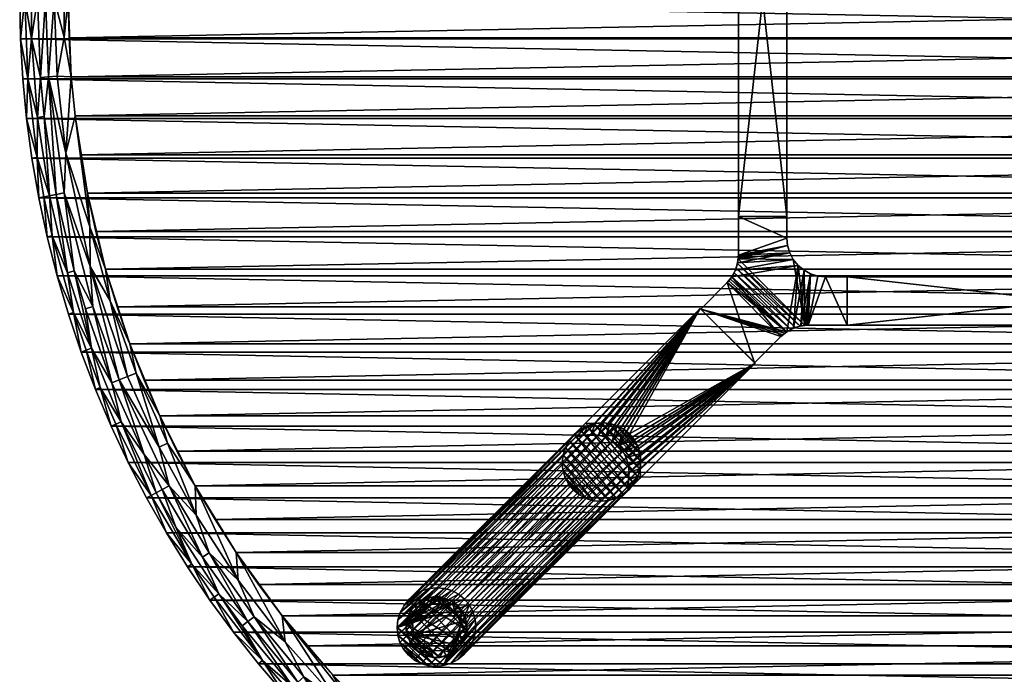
# Model space of a CAD drawing. Header units: inches. Extents: x -27 to 27, y -27 to 27.
# Tile 2 of 8: x -27 to -1.6, y -17.5 to -0.5. Entities that reach past the tile are written whole.
import ezdxf

# ---------------------------------------------------------------- set-up
doc = ezdxf.new("R2010")
doc.units = ezdxf.units.IN
doc.header["$MEASUREMENT"] = 0
doc.layers.add('AFUTL-3-EDPL', color=19, linetype='Continuous')
for name, color, linetype, true_color in [('AFUTL-3-GDPL', 7, 'Continuous', 0x261313), ('AFUTL-3-HWPT', 4, 'Continuous', 0x00ffff), ('AFUTL-3-LGWD', 7, 'Continuous', 0x7f3f3f), ('AFUTL-3-TPWD', 7, 'Continuous', 0x7f3f3f)]:
    doc.layers.add(name, color=color, linetype=linetype, true_color=true_color)

msp = doc.modelspace()

# ---------------------------------------------------------------- meshes
at = {"layer": 'AFUTL-3-EDPL'}
mesh = msp.add_polyface(dxfattribs=at)
corners = [(-25.667, -2.02, 28.476), (-26.033, -1.999, 28.592), (-25.849, -0.991, 28.505), (-26.055, -5.053, 28.871), (-26.23, -5.087, 29.056), (-26.365, -3.044, 28.871), (-26.788, -2.057, 29.266), (-26.98, -1.034, 29.547), (-26.866, 0, 29.266), (-25.804, -3.986, 28.592), (-26.552, -4.101, 29.266), (-26.822, -3.096, 29.547), (-26.506, -5.141, 29.547), (-26.684, -4.122, 29.547), (-26.258, -2.016, 28.715), (-26.462, -2.032, 28.871), (-26.699, -1.023, 29.056), (-26.54, 0, 28.871), (-27, 0, 29.547), (-26.699, 1.023, 29.056), (-26.375, -5.115, 29.266), (-26.542, -3.064, 29.056), (-25.849, 0.991, 28.505), (-26.11, 0, 28.592), (-26.921, -2.067, 29.547), (-25.187, -5.894, 28.505), (-25.568, -3.026, 28.476), (-26.336, 0, 28.715), (-25.854, -5.014, 28.715), (-25.176, -6.919, 28.592), (-25.746, 0, 28.476), (-25.251, -5.023, 28.476)]
mesh.append_faces([[corners[k] for k in face] for face in [(3, 4, 5), (9, 14, 1), (20, 12, 10), (28, 14, 9), (14, 15, 27), (26, 9, 0), (5, 21, 15)]], dxfattribs={"vtx0": -1, "vtx1": -1})
mesh.append_faces([[corners[k] for k in face] for face in [(0, 1, 2), (6, 7, 8), (10, 11, 6), (15, 16, 17), (17, 16, 19), (4, 21, 5), (21, 16, 15), (22, 2, 23), (25, 9, 26), (21, 6, 16), (10, 6, 21), (19, 16, 8), (6, 8, 16), (4, 10, 21), (28, 3, 14), (15, 17, 27), (1, 23, 2), (1, 14, 23), (30, 2, 22)]], dxfattribs={"vtx0": -1, "vtx1": -1, "vtx2": -1})
mesh.append_faces([[corners[k] for k in face] for face in [(2, 30, 0)]], dxfattribs={"vtx0": -1, "vtx2": -1})
mesh.append_faces([[corners[k] for k in face] for face in [(9, 1, 0), (12, 13, 10), (7, 18, 8), (11, 24, 6), (14, 27, 23), (3, 5, 14), (20, 10, 4), (24, 7, 6), (13, 11, 10), (5, 15, 14)]], dxfattribs={"vtx1": -1, "vtx2": -1})
mesh.append_faces([[corners[k] for k in face] for face in [(29, 28, 9), (26, 31, 25)]], dxfattribs={"vtx2": -1})
mesh = msp.add_polyface(dxfattribs=at)
corners = [(-25.146, -9.031, 29.056), (-25.763, -7.08, 29.056), (-25.591, -7.033, 28.871), (-24.426, -9.845, 28.715), (-24.616, -9.921, 28.871), (-25.108, -7.946, 28.715), (-25.411, -9.126, 29.547), (-25.742, -8.146, 29.547), (-25.614, -8.106, 29.266), (-24.217, -9.76, 28.592), (-25.176, -6.919, 28.592), (-24.662, -7.805, 28.505), (-26.035, -7.154, 29.547), (-26.16, -6.122, 29.266), (-25.187, -5.894, 28.505), (-26.055, -5.053, 28.871), (-25.804, -3.986, 28.592), (-26.23, -5.087, 29.056), (-24.919, -10.043, 29.266), (-25.043, -10.093, 29.547), (-25.285, -9.081, 29.266), (-25.854, -5.014, 28.715), (-25.303, -8.008, 28.871), (-26.29, -6.152, 29.547), (-23.992, -9.67, 28.505), (-24.381, -10.93, 29.056), (-26.506, -5.141, 29.547), (-26.375, -5.115, 29.266), (-25.251, -5.023, 28.476), (-24.78, -6.989, 28.476), (-24.155, -8.911, 28.476), (-23.381, -10.779, 28.476)]
mesh.append_faces([[corners[k] for k in face] for face in [(5, 21, 10)]], dxfattribs={"vtx0": -1})
mesh.append_faces([[corners[k] for k in face] for face in [(3, 4, 5), (2, 1, 15), (18, 19, 20), (20, 6, 8), (13, 23, 27)]], dxfattribs={"vtx0": -1, "vtx1": -1})
mesh.append_faces([[corners[k] for k in face] for face in [(0, 1, 2), (9, 10, 11), (8, 12, 13), (11, 10, 14), (10, 16, 14), (1, 17, 15), (5, 2, 21), (4, 22, 5), (0, 8, 1), (24, 9, 11), (1, 13, 17), (8, 13, 1), (25, 0, 4), (9, 3, 10), (14, 29, 11), (11, 30, 24)]], dxfattribs={"vtx0": -1, "vtx1": -1, "vtx2": -1})
mesh.append_faces([[corners[k] for k in face] for face in [(4, 0, 22), (11, 29, 30), (24, 30, 31)]], dxfattribs={"vtx0": -1, "vtx2": -1})
mesh.append_faces([[corners[k] for k in face] for face in [(22, 0, 2)]], dxfattribs={"vtx1": -1})
mesh.append_faces([[corners[k] for k in face] for face in [(6, 7, 8), (12, 23, 13), (18, 20, 0), (2, 15, 21), (20, 8, 0), (23, 26, 27), (7, 12, 8), (19, 6, 20), (22, 2, 5), (13, 27, 17)]], dxfattribs={"vtx1": -1, "vtx2": -1})
mesh.append_faces([[corners[k] for k in face] for face in [(3, 5, 10), (14, 28, 29)]], dxfattribs={"vtx2": -1})
mesh = msp.add_polyface(dxfattribs=at)
corners = [(-21.407, -14.304, 28.476), (-21.356, -15.021, 28.592), (-22.463, -12.58, 28.476), (-23.784, -11.776, 28.871), (-24.616, -9.921, 28.871), (-24.426, -9.845, 28.715), (-23.603, -12.835, 29.266), (-24.196, -11.98, 29.547), (-24.516, -10.99, 29.266), (-23.208, -13.797, 29.547), (-23.72, -12.898, 29.547), (-21.854, -15.372, 29.056), (-22.966, -13.654, 29.056), (-22.277, -14.426, 28.871), (-22.105, -14.315, 28.715), (-23.136, -12.581, 28.715), (-22.443, -13.342, 28.592), (-23.182, -11.478, 28.505), (-23.399, -11.585, 28.592), (-23.992, -9.67, 28.505), (-24.638, -11.045, 29.547), (-25.043, -10.093, 29.547), (-24.919, -10.043, 29.266), (-24.381, -10.93, 29.056), (-23.473, -12.764, 29.056), (-23.316, -12.679, 28.871), (-24.217, -9.76, 28.592), (-22.551, -14.604, 29.266), (-25.146, -9.031, 29.056), (-22.663, -14.676, 29.547), (-23.381, -10.779, 28.476)]
mesh.append_faces([[corners[k] for k in face] for face in [(0, 1, 2), (1, 14, 16), (18, 5, 26), (25, 24, 3), (8, 20, 22)]], dxfattribs={"vtx0": -1, "vtx1": -1})
mesh.append_faces([[corners[k] for k in face] for face in [(3, 4, 5), (6, 7, 8), (11, 12, 13), (14, 15, 16), (17, 18, 19), (3, 23, 4), (24, 23, 3), (13, 12, 25), (15, 5, 18), (27, 9, 6), (2, 16, 17), (24, 6, 23), (27, 6, 24), (23, 22, 28), (6, 8, 23), (15, 3, 5), (13, 25, 15), (14, 13, 15), (16, 18, 17), (16, 15, 18), (19, 30, 17)]], dxfattribs={"vtx0": -1, "vtx1": -1, "vtx2": -1})
mesh.append_faces([[corners[k] for k in face] for face in [(17, 30, 2)]], dxfattribs={"vtx0": -1, "vtx2": -1})
mesh.append_faces([[corners[k] for k in face] for face in [(12, 27, 24)]], dxfattribs={"vtx1": -1})
mesh.append_faces([[corners[k] for k in face] for face in [(9, 10, 6), (1, 16, 2), (20, 21, 22), (18, 26, 19), (7, 20, 8), (29, 9, 27), (10, 7, 6), (12, 24, 25), (25, 3, 15), (8, 22, 23)]], dxfattribs={"vtx1": -1, "vtx2": -1})
mesh = msp.add_polyface(dxfattribs=at)
corners = [(-18.813, -18.105, 28.592), (-20.143, -16.612, 28.592), (-20.219, -15.939, 28.476), (-19.947, -17.776, 29.056), (-21.249, -16.197, 29.056), (-21.107, -16.089, 28.871), (-17.477, -18.906, 28.476), (-18.638, -17.937, 28.505), (-20.727, -17.094, 29.266), (-21.473, -16.368, 29.547), (-21.975, -15.457, 29.266), (-19.661, -17.522, 28.715), (-20.157, -17.964, 29.547), (-20.83, -17.179, 29.547), (-21.854, -15.372, 29.056), (-22.551, -14.604, 29.266), (-22.966, -13.654, 29.056), (-18.527, -19.251, 29.056), (-19.814, -17.658, 28.871), (-22.277, -14.426, 28.871), (-22.084, -15.534, 29.547), (-20.944, -15.965, 28.715), (-22.105, -14.315, 28.715), (-21.356, -15.021, 28.592), (-18.262, -18.975, 28.715), (-21.407, -14.304, 28.476), (-20.057, -17.875, 29.266), (-19.123, -18.404, 28.871), (-19.454, -18.723, 29.547), (-22.663, -14.676, 29.547), (-18.906, -17.477, 28.476), (-19.358, -18.63, 29.266)]
mesh.append_faces([[corners[k] for k in face] for face in [(0, 11, 1), (18, 3, 5), (2, 1, 25), (26, 12, 8), (1, 21, 23), (10, 20, 15)]], dxfattribs={"vtx0": -1, "vtx1": -1})
mesh.append_faces([[corners[k] for k in face] for face in [(3, 4, 5), (6, 0, 7), (8, 9, 10), (7, 0, 2), (8, 10, 14), (17, 3, 18), (5, 14, 19), (21, 22, 23), (11, 21, 1), (24, 11, 0), (24, 27, 11), (11, 18, 21), (21, 5, 22), (5, 19, 22)]], dxfattribs={"vtx0": -1, "vtx1": -1, "vtx2": -1})
mesh.append_faces([[corners[k] for k in face] for face in [(14, 15, 16), (3, 8, 4), (7, 30, 6)]], dxfattribs={"vtx0": -1, "vtx2": -1})
mesh.append_faces([[corners[k] for k in face] for face in [(4, 8, 14)]], dxfattribs={"vtx1": -1})
mesh.append_faces([[corners[k] for k in face] for face in [(0, 1, 2), (12, 13, 8), (9, 20, 10), (26, 8, 3), (18, 5, 21), (28, 12, 26), (1, 23, 25), (10, 15, 14), (20, 29, 15), (13, 9, 8), (4, 14, 5), (2, 30, 7), (27, 18, 11), (31, 26, 3)]], dxfattribs={"vtx1": -1, "vtx2": -1})
at = {"layer": 'AFUTL-3-GDPL'}
mesh = msp.add_polyface(dxfattribs=at)
corners = [(-16.322, -17.016), (-15.567, -15.815), (-16.822, -16.445, 0.531), (-16.653, -15.567), (-16.022, -15.646, 0.531), (-16.9, -16.653), (-15.792, -16.676, 0.531), (-15.451, -16.322), (-16.617, -15.74, 0.531), (-15.815, -16.9), (-17.016, -16.145), (-16.145, -15.451), (-15.624, -16.097, 0.531), (-16.37, -16.844, 0.531), (-15.815, -15.567, 0.177), (-16.79, -15.677, 0.177), (-15.567, -16.653, 0.177), (-16.9, -16.653, 0.177), (-16.653, -16.9, 0.177), (-15.815, -16.9, 0.177), (-15.49, -15.974, 0.177), (-16.494, -15.49, 0.177), (-17.016, -16.322, 0.177), (-16.322, -17.016, 0.177), (-16.977, -15.974, 0.177), (-15.451, -16.322, 0.177), (-16.145, -15.451, 0.177), (-16.851, -16.136, 0.531), (-16.331, -15.616, 0.531), (-15.633, -16.408, 0.531), (-15.567, -16.653), (-15.815, -15.567), (-16.653, -16.9), (-16.9, -15.815), (-16.059, -16.834, 0.531), (-16.647, -16.702, 0.531), (-15.765, -15.82, 0.531), (-16.727, -15.851, 0.531), (-15.677, -15.677, 0.177), (-15.974, -16.977, 0.177), (-16.145, -17.016), (-17.016, -16.322), (-15.451, -16.145), (-16.322, -15.451), (-17.016, -16.145, 0.177), (-16.145, -17.016, 0.177), (-15.567, -15.815, 0.177), (-16.9, -15.815, 0.177), (-16.494, -16.977, 0.177), (-15.451, -16.145, 0.177), (-16.653, -15.567, 0.177), (-16.79, -16.79, 0.177)]
mesh.append_faces([[corners[k] for k in face] for face in [(4, 14, 26), (35, 51, 18), (6, 19, 16), (12, 49, 20), (34, 45, 39), (28, 26, 21), (36, 46, 38), (21, 43, 3), (47, 33, 24), (29, 16, 25), (51, 32, 18), (48, 32, 0), (13, 48, 23), (39, 40, 9), (20, 42, 1), (46, 1, 38), (50, 3, 15), (2, 22, 17), (48, 0, 23), (45, 40, 39), (24, 33, 10), (49, 42, 20), (26, 43, 21), (4, 26, 28), (6, 16, 29), (38, 1, 31), (51, 5, 32), (15, 3, 33), (38, 31, 14), (39, 9, 19), (26, 11, 43), (27, 24, 44), (24, 10, 44), (20, 1, 46), (15, 33, 47), (18, 32, 48), (21, 3, 50), (17, 5, 51)]])
mesh.append_faces([[corners[k] for k in face] for face in [(13, 45, 34), (37, 24, 27), (12, 46, 36), (19, 30, 16), (22, 5, 17), (16, 7, 25), (14, 11, 26), (27, 22, 2), (1, 11, 31), (5, 0, 32), (34, 19, 6), (36, 14, 4), (37, 28, 8), (45, 0, 40), (22, 10, 41), (49, 7, 42), (37, 15, 47), (13, 18, 48), (12, 25, 49), (8, 21, 50), (35, 17, 51)]], dxfattribs={"vtx0": -1})
mesh.append_faces([[corners[k] for k in face] for face in [(33, 9, 10), (30, 3, 7), (42, 11, 1), (27, 28, 37), (41, 0, 5), (2, 4, 27), (9, 33, 30), (8, 15, 37), (10, 40, 41), (7, 43, 42)]], dxfattribs={"vtx0": -1, "vtx1": -1})
mesh.append_faces([[corners[k] for k in face] for face in [(10, 9, 40), (7, 3, 43), (27, 4, 28), (2, 6, 29), (30, 33, 3), (2, 36, 4), (41, 40, 0), (42, 43, 11)]], dxfattribs={"vtx0": -1, "vtx2": -1})
mesh.append_faces([[corners[k] for k in face] for face in [(28, 21, 8), (29, 25, 12), (35, 18, 13), (44, 10, 22), (2, 17, 35), (35, 13, 2), (23, 0, 45), (25, 7, 49)]], dxfattribs={"vtx1": -1})
mesh.append_faces([[corners[k] for k in face] for face in [(29, 12, 2), (12, 36, 2), (13, 34, 2), (34, 6, 2)]], dxfattribs={"vtx1": -1, "vtx2": -1})
mesh.append_faces([[corners[k] for k in face] for face in [(37, 47, 24), (27, 44, 22), (14, 31, 11), (16, 30, 7), (22, 41, 5), (8, 50, 15), (19, 9, 30), (36, 38, 14), (34, 39, 19), (13, 23, 45), (12, 20, 46)]], dxfattribs={"vtx2": -1})
at = {"layer": 'AFUTL-3-HWPT'}
mesh = msp.add_polyface(dxfattribs=at)
corners = [(-8.433, 5.625, 26.476), (-7.183, 5.625, 26.476), (-7.183, -5.625, 26.476), (-8.433, -5.625, 26.476), (-8.433, 5.625, 28.476), (-8.433, -5.625, 28.476), (-7.183, -5.625, 28.476), (-7.183, 5.625, 28.476)]
mesh.append_faces([[corners[k] for k in face] for face in [(3, 1, 2), (4, 3, 5), (2, 5, 3), (6, 1, 7), (6, 4, 5), (7, 0, 4)]], dxfattribs={"vtx0": -1})
mesh.append_faces([[corners[k] for k in face] for face in [(0, 1, 3), (0, 3, 4), (6, 5, 2), (2, 1, 6), (7, 4, 6), (1, 0, 7)]], dxfattribs={"vtx1": -1})
mesh = msp.add_polyface(dxfattribs=at)
corners = [(-8.015, -9.407, 28.476), (-8.015, -9.407, 26.508), (-7.334, -8.726, 26.486), (-7.334, -8.726, 28.476), (-9.407, -8.015, 26.508), (-9.407, -8.015, 28.476), (-8.726, -7.334, 28.476), (-8.726, -7.334, 26.486), (-5.625, -8.433, 26.476), (-5.625, -8.433, 28.476), (-6.627, -8.433, 28.476), (-6.627, -8.433, 26.476), (-5.625, -7.183, 26.476), (-5.625, -7.183, 28.476), (-6.822, -8.452, 28.476), (-7.009, -8.509, 28.476), (-7.182, -8.601, 28.476), (-7.288, -8.682, 26.484), (-7.239, -8.642, 26.483), (-7.187, -8.605, 26.481), (-7.079, -8.541, 26.479), (-6.962, -8.491, 26.477), (-6.841, -8.456, 26.477), (-6.719, -8.437, 26.476), (-6.688, -8.435, 26.476), (-6.657, -8.433, 26.476), (-8.601, -7.182, 28.476), (-8.509, -7.009, 28.476), (-8.452, -6.822, 28.476), (-8.433, -6.627, 28.476), (-8.433, -6.627, 26.476), (-8.433, -6.657, 26.476), (-8.435, -6.688, 26.476), (-8.437, -6.719, 26.476), (-8.456, -6.841, 26.477), (-8.491, -6.962, 26.477), (-8.541, -7.079, 26.479), (-8.605, -7.187, 26.481), (-8.642, -7.239, 26.483), (-8.682, -7.288, 26.484), (-6.183, -7.183, 26.476), (-6.183, -7.183, 28.476), (-6.378, -7.164, 28.476), (-6.566, -7.107, 28.476), (-6.738, -7.014, 28.476), (-6.89, -6.89, 28.476), (-7.014, -6.738, 28.476), (-7.107, -6.566, 28.476), (-7.164, -6.378, 28.476), (-7.183, -6.183, 28.476), (-7.183, -5.625, 28.476), (-8.433, -5.625, 28.476), (-8.433, -5.625, 26.476), (-6.378, -7.164, 26.476), (-6.566, -7.107, 26.476), (-6.738, -7.014, 26.476), (-6.89, -6.89, 26.476), (-7.014, -6.738, 26.476), (-7.107, -6.566, 26.476), (-7.164, -6.378, 26.476), (-7.183, -6.183, 26.476), (-7.183, -5.625, 26.476)]
mesh.append_faces([[corners[k] for k in face] for face in [(1, 5, 4), (9, 12, 13), (41, 9, 13), (30, 51, 52), (59, 49, 48), (58, 48, 47), (57, 47, 46), (56, 46, 45), (55, 45, 44), (54, 44, 43), (53, 43, 42), (60, 52, 61), (52, 50, 61)]], dxfattribs={"vtx0": -1})
mesh.append_faces([[corners[k] for k in face] for face in [(4, 6, 7), (8, 10, 11), (14, 23, 10), (15, 21, 14), (21, 15, 20), (20, 16, 19), (19, 16, 18), (18, 3, 17), (17, 3, 2), (26, 38, 6), (27, 36, 26), (36, 27, 35), (35, 28, 34), (34, 28, 33), (33, 29, 32), (32, 29, 31), (31, 29, 30), (13, 40, 41), (6, 3, 26), (45, 15, 44), (44, 14, 43), (43, 10, 42), (42, 10, 41), (26, 45, 27), (27, 46, 28), (28, 47, 29), (60, 49, 59), (61, 49, 60), (33, 23, 34), (34, 22, 35), (35, 21, 36), (36, 20, 37), (25, 54, 11), (54, 23, 55), (55, 23, 56), (56, 23, 57), (57, 33, 58), (58, 33, 59), (59, 30, 60), (2, 4, 17), (17, 4, 18), (18, 4, 19)]], dxfattribs={"vtx0": -1, "vtx1": -1})
mesh.append_faces([[corners[k] for k in face] for face in [(26, 16, 45), (57, 23, 33)]], dxfattribs={"vtx0": -1, "vtx1": -1, "vtx2": -1})
mesh.append_faces([[corners[k] for k in face] for face in [(3, 1, 2), (10, 23, 24), (10, 24, 25), (14, 21, 22), (14, 22, 23), (20, 15, 16), (18, 16, 3), (6, 38, 39), (6, 39, 7), (26, 36, 37), (26, 37, 38), (35, 27, 28), (33, 28, 29), (6, 0, 3), (26, 3, 16), (45, 16, 15), (44, 15, 14), (43, 14, 10), (41, 10, 9), (27, 45, 46), (28, 46, 47), (29, 47, 48), (29, 48, 49), (49, 51, 29), (40, 42, 41), (34, 23, 22), (35, 22, 21), (36, 21, 20), (37, 20, 19), (11, 54, 53), (11, 53, 40), (54, 24, 23), (59, 33, 32), (59, 32, 31), (60, 30, 52), (40, 8, 11), (19, 4, 7), (19, 7, 39), (19, 38, 37)]], dxfattribs={"vtx0": -1, "vtx2": -1})
mesh.append_faces([[corners[k] for k in face] for face in [(0, 1, 3), (5, 6, 4), (9, 10, 8), (0, 5, 1), (8, 12, 9), (12, 40, 13), (5, 0, 6), (50, 51, 49), (59, 48, 58), (58, 47, 57), (57, 46, 56), (56, 45, 55), (55, 44, 54), (54, 43, 53), (53, 42, 40), (50, 49, 61), (12, 8, 40), (1, 4, 2), (51, 50, 52)]], dxfattribs={"vtx1": -1})
mesh.append_faces([[corners[k] for k in face] for face in [(25, 11, 10), (29, 51, 30), (25, 24, 54), (31, 30, 59), (39, 38, 19)]], dxfattribs={"vtx1": -1, "vtx2": -1})
mesh = msp.add_polyface(dxfattribs=at)
corners = [(-5.625, -8.433, 26.476), (-5.625, -7.183, 26.476), (5.625, -7.183, 26.476), (5.625, -8.433, 26.476), (-5.625, -7.183, 28.476), (5.625, -7.183, 28.476), (5.625, -8.433, 28.476), (-5.625, -8.433, 28.476)]
mesh.append_faces([[corners[k] for k in face] for face in [(3, 1, 2), (5, 1, 4), (2, 6, 3), (7, 3, 6), (7, 5, 4), (0, 4, 1)]], dxfattribs={"vtx0": -1})
mesh.append_faces([[corners[k] for k in face] for face in [(0, 1, 3), (2, 1, 5), (5, 6, 2), (0, 3, 7), (6, 5, 7), (7, 4, 0)]], dxfattribs={"vtx1": -1})
mesh = msp.add_polyface(dxfattribs=at)
corners = [(-8.004, -9.418, 28.476), (-9.418, -8.004, 28.476), (-12.38, -10.966, 28.476), (-12.321, -11.025, 28.476), (-12.133, -10.971, 28.476), (-11.939, -10.953, 28.476), (-11.746, -10.973, 28.476), (-11.561, -11.03, 28.476), (-11.391, -11.121, 28.476), (-11.243, -11.243, 28.476), (-11.121, -11.391, 28.476), (-11.03, -11.561, 28.476), (-10.973, -11.746, 28.476), (-10.953, -11.939, 28.476), (-10.971, -12.133, 28.476), (-11.025, -12.321, 28.476), (-10.966, -12.38, 28.476), (-11.266, -12.681, 26.476), (-8.004, -9.418, 26.476), (-9.418, -8.004, 26.476), (-12.681, -11.266, 26.476), (-11.325, -12.622, 26.476), (-12.622, -11.325, 26.476), (-11.271, -12.434, 26.476), (-11.254, -12.24, 26.476), (-11.274, -12.047, 26.476), (-11.33, -11.862, 26.476), (-11.421, -11.692, 26.476), (-11.543, -11.543, 26.476), (-11.692, -11.421, 26.476), (-11.862, -11.33, 26.476), (-12.047, -11.274, 26.476), (-12.24, -11.254, 26.476), (-12.434, -11.271, 26.476)]
mesh.append_faces([[corners[k] for k in face] for face in [(16, 18, 0), (19, 2, 1), (16, 21, 17), (20, 3, 2), (23, 15, 14), (24, 14, 13), (25, 13, 12), (26, 12, 11), (27, 11, 10), (28, 10, 9), (28, 8, 29), (29, 7, 30), (30, 6, 31), (31, 5, 32), (32, 4, 33), (33, 3, 22), (1, 18, 19)]], dxfattribs={"vtx0": -1})
mesh.append_faces([[corners[k] for k in face] for face in [(1, 9, 0), (2, 4, 1), (17, 23, 18), (18, 28, 19)]], dxfattribs={"vtx0": -1, "vtx1": -1})
mesh.append_faces([[corners[k] for k in face] for face in [(0, 9, 10), (0, 10, 11), (1, 4, 5), (1, 5, 6), (1, 7, 8), (1, 8, 9), (0, 12, 13), (0, 13, 14), (14, 16, 0), (18, 23, 24), (18, 24, 25), (18, 26, 27), (18, 27, 28), (19, 28, 29), (19, 29, 30), (19, 31, 32), (19, 32, 33), (33, 20, 19)]], dxfattribs={"vtx0": -1, "vtx2": -1})
mesh.append_faces([[corners[k] for k in face] for face in [(15, 16, 14), (17, 18, 16), (20, 2, 19), (15, 21, 16), (22, 3, 20), (22, 20, 33), (21, 15, 23), (23, 14, 24), (24, 13, 25), (25, 12, 26), (26, 11, 27), (27, 10, 28), (0, 18, 1)]], dxfattribs={"vtx1": -1})
mesh.append_faces([[corners[k] for k in face] for face in [(6, 7, 1), (11, 12, 0), (25, 26, 18), (30, 31, 19)]], dxfattribs={"vtx1": -1, "vtx2": -1})
mesh.append_faces([[corners[k] for k in face] for face in [(2, 3, 4), (17, 21, 23), (28, 9, 8), (29, 8, 7), (30, 7, 6), (31, 6, 5), (32, 5, 4), (33, 4, 3)]], dxfattribs={"vtx2": -1})
at = {"layer": 'AFUTL-3-LGWD'}
mesh = msp.add_polyface(dxfattribs=at)
corners = [(-15.508, -15.508, 0.098), (-15.66, -15.383, 0.098), (-15.835, -15.291, 0.098), (-16.025, -15.236, 0.098), (-16.222, -15.218, 0.098), (-16.421, -15.24, 0.098), (-16.612, -15.3, 0.098), (-16.788, -15.396, 0.098), (-16.944, -15.524, 0.098), (-17.071, -15.679, 0.098), (-17.167, -15.856, 0.098), (-17.227, -16.047, 0.098), (-17.249, -16.245, 0.098), (-17.231, -16.443, 0.098), (-17.176, -16.632, 0.098), (-17.084, -16.807, 0.098), (-16.959, -16.959, 0.098), (-16.807, -17.084, 0.098), (-16.632, -17.176, 0.098), (-16.443, -17.231, 0.098), (-16.245, -17.249, 0.098), (-16.047, -17.227, 0.098), (-15.856, -17.167, 0.098), (-15.679, -17.071, 0.098), (-15.524, -16.944, 0.098), (-15.396, -16.788, 0.098), (-15.3, -16.612, 0.098), (-15.24, -16.421, 0.098), (-15.218, -16.222, 0.098), (-15.236, -16.025, 0.098), (-15.291, -15.835, 0.098), (-15.383, -15.66, 0.098), (-12.695, -12.695, 28.472), (-12.819, -12.542, 28.472), (-12.911, -12.368, 28.472), (-12.967, -12.178, 28.472), (-12.984, -11.98, 28.472), (-12.963, -11.782, 28.472), (-12.903, -11.591, 28.472), (-12.807, -11.414, 28.472), (-12.679, -11.259, 28.472), (-12.524, -11.131, 28.472), (-12.347, -11.035, 28.472), (-12.156, -10.976, 28.472), (-11.958, -10.954, 28.472), (-11.76, -10.971, 28.472), (-11.57, -11.027, 28.472), (-11.396, -11.119, 28.472), (-11.243, -11.243, 28.472), (-11.119, -11.396, 28.472), (-11.027, -11.57, 28.472), (-10.971, -11.76, 28.472), (-10.954, -11.958, 28.472), (-10.976, -12.156, 28.472), (-11.035, -12.347, 28.472), (-11.131, -12.524, 28.472), (-11.259, -12.679, 28.472), (-11.414, -12.807, 28.472), (-11.591, -12.903, 28.472), (-11.782, -12.963, 28.472), (-11.98, -12.984, 28.472), (-12.178, -12.967, 28.472), (-12.368, -12.911, 28.472), (-12.542, -12.819, 28.472)]
mesh.append_faces([[corners[k] for k in face] for face in [(0, 47, 48), (46, 1, 2), (44, 3, 4), (42, 5, 6), (40, 7, 8), (38, 9, 10), (36, 11, 12), (34, 13, 14), (32, 15, 16), (63, 18, 62), (61, 20, 60), (59, 22, 58), (57, 24, 56), (55, 26, 54), (53, 28, 52), (51, 30, 50), (47, 49, 48), (23, 25, 24), (15, 17, 16), (7, 9, 8)]], dxfattribs={"vtx0": -1})
mesh.append_faces([[corners[k] for k in face] for face in [(1, 47, 0), (47, 1, 46), (45, 3, 44), (43, 5, 42), (41, 7, 40), (39, 9, 38), (37, 11, 36), (35, 13, 34), (33, 15, 32), (32, 17, 63), (62, 19, 61), (60, 21, 59), (58, 23, 57), (56, 25, 55), (54, 27, 53), (52, 29, 51), (50, 31, 49), (33, 63, 34), (34, 62, 35), (35, 61, 36), (36, 60, 37), (37, 59, 38), (38, 58, 39), (39, 57, 40), (40, 56, 41), (41, 55, 42), (42, 54, 43), (43, 53, 44), (44, 52, 45), (45, 51, 46), (46, 50, 47), (21, 27, 22), (22, 26, 23), (12, 20, 13), (13, 19, 14), (14, 18, 15), (11, 4, 12), (4, 11, 5), (5, 10, 6), (6, 9, 7)]], dxfattribs={"vtx0": -1, "vtx1": -1})
mesh.append_faces([[corners[k] for k in face] for face in [(12, 31, 21)]], dxfattribs={"vtx0": -1, "vtx1": -1, "vtx2": -1})
mesh.append_faces([[corners[k] for k in face] for face in [(45, 2, 3), (43, 4, 5), (41, 6, 7), (39, 8, 9), (37, 10, 11), (35, 12, 13), (33, 14, 15), (63, 17, 18), (61, 19, 20), (59, 21, 22), (57, 23, 24), (55, 25, 26), (53, 27, 28), (51, 29, 30), (49, 31, 0), (34, 63, 62), (35, 62, 61), (36, 61, 60), (37, 60, 59), (38, 59, 58), (39, 58, 57), (40, 57, 56), (41, 56, 55), (42, 55, 54), (43, 54, 53), (44, 53, 52), (45, 52, 51), (46, 51, 50), (47, 50, 49), (12, 0, 31), (21, 31, 30), (21, 30, 29), (21, 28, 27), (22, 27, 26), (23, 26, 25), (13, 20, 19), (14, 19, 18), (15, 18, 17), (12, 4, 3), (12, 3, 2), (5, 11, 10), (6, 10, 9)]], dxfattribs={"vtx0": -1, "vtx2": -1})
mesh.append_faces([[corners[k] for k in face] for face in [(46, 2, 45), (44, 4, 43), (42, 6, 41), (40, 8, 39), (38, 10, 37), (36, 12, 35), (34, 14, 33), (32, 63, 33)]], dxfattribs={"vtx1": -1})
mesh.append_faces([[corners[k] for k in face] for face in [(1, 0, 12), (29, 28, 21), (21, 20, 12), (2, 1, 12)]], dxfattribs={"vtx1": -1, "vtx2": -1})
mesh.append_faces([[corners[k] for k in face] for face in [(0, 48, 49), (32, 16, 17), (62, 18, 19), (60, 20, 21), (58, 22, 23), (56, 24, 25), (54, 26, 27), (52, 28, 29), (50, 30, 31)]], dxfattribs={"vtx2": -1})
at = {"layer": 'AFUTL-3-TPWD'}
mesh = msp.add_polyface(dxfattribs=at)
corners = [(-25.746, 0, 28.476), (25.746, 0, 28.476), (-25.726, -1.011, 28.476), (25.726, -1.011, 28.476), (-25.667, -2.02, 28.476), (25.667, -2.02, 28.476), (-25.568, -3.026, 28.476), (25.568, -3.026, 28.476), (-25.429, -4.028, 28.476), (25.429, -4.028, 28.476), (-25.251, -5.023, 28.476), (25.251, -5.023, 28.476), (-25.035, -6.01, 28.476), (25.035, -6.01, 28.476), (-24.78, -6.989, 28.476), (24.78, -6.989, 28.476), (-24.486, -7.956, 28.476), (24.486, -7.956, 28.476), (-24.155, -8.911, 28.476), (24.155, -8.911, 28.476), (-23.786, -9.853, 28.476), (23.786, -9.853, 28.476), (-26.98, -1.034, 29.547), (26.98, -1.034, 29.547), (-27, 0, 29.547), (27, 0, 29.547), (26.921, -2.067, 29.547), (-26.921, -2.067, 29.547), (26.822, -3.096, 29.547), (-26.822, -3.096, 29.547), (26.684, -4.122, 29.547), (-26.684, -4.122, 29.547), (26.506, -5.141, 29.547), (-26.506, -5.141, 29.547), (26.29, -6.152, 29.547), (-26.29, -6.152, 29.547), (26.035, -7.154, 29.547), (-26.035, -7.154, 29.547), (25.742, -8.146, 29.547), (-25.742, -8.146, 29.547), (25.411, -9.126, 29.547), (-25.411, -9.126, 29.547), (25.043, -10.093, 29.547), (-25.043, -10.093, 29.547)]
mesh.append_faces([[corners[k] for k in face] for face in [(0, 1, 2), (2, 3, 4), (4, 5, 6), (6, 7, 8), (8, 9, 10), (10, 11, 12), (12, 13, 14), (14, 15, 16), (16, 17, 18), (18, 19, 20), (22, 23, 24), (23, 22, 26), (26, 27, 28), (28, 29, 30), (30, 31, 32), (32, 33, 34), (34, 35, 36), (36, 37, 38), (38, 39, 40), (40, 41, 42)]], dxfattribs={"vtx0": -1, "vtx1": -1})
mesh.append_faces([[corners[k] for k in face] for face in [(2, 1, 3), (4, 3, 5), (6, 5, 7), (8, 7, 9), (10, 9, 11), (12, 11, 13), (14, 13, 15), (16, 15, 17), (18, 17, 19), (20, 19, 21), (24, 23, 25), (26, 22, 27), (28, 27, 29), (30, 29, 31), (32, 31, 33), (34, 33, 35), (36, 35, 37), (38, 37, 39), (40, 39, 41), (42, 41, 43)]], dxfattribs={"vtx0": -1, "vtx2": -1})
mesh = msp.add_polyface(dxfattribs=at)
corners = [(-23.786, -9.853, 28.476), (23.786, -9.853, 28.476), (-23.381, -10.779, 28.476), (23.381, -10.779, 28.476), (-22.94, -11.689, 28.476), (22.94, -11.689, 28.476), (-22.463, -12.58, 28.476), (22.463, -12.58, 28.476), (-21.952, -13.452, 28.476), (21.952, -13.452, 28.476), (-21.407, -14.304, 28.476), (21.407, -14.304, 28.476), (-20.829, -15.133, 28.476), (20.829, -15.133, 28.476), (-20.219, -15.939, 28.476), (20.219, -15.939, 28.476), (-19.578, -16.721, 28.476), (19.578, -16.721, 28.476), (-18.906, -17.477, 28.476), (18.906, -17.477, 28.476), (-18.205, -18.205, 28.476), (18.205, -18.205, 28.476), (-17.477, -18.906, 28.476), (25.043, -10.093, 29.547), (-25.043, -10.093, 29.547), (24.638, -11.045, 29.547), (-24.638, -11.045, 29.547), (24.196, -11.98, 29.547), (-24.196, -11.98, 29.547), (23.72, -12.898, 29.547), (-23.72, -12.898, 29.547), (23.208, -13.797, 29.547), (-23.208, -13.797, 29.547), (22.663, -14.676, 29.547), (-22.663, -14.676, 29.547), (22.084, -15.534, 29.547), (-22.084, -15.534, 29.547), (21.473, -16.368, 29.547), (-21.473, -16.368, 29.547), (20.83, -17.179, 29.547), (-20.83, -17.179, 29.547), (20.157, -17.964, 29.547), (-20.157, -17.964, 29.547), (19.454, -18.723, 29.547)]
mesh.append_faces([[corners[k] for k in face] for face in [(0, 1, 2), (2, 3, 4), (4, 5, 6), (6, 7, 8), (8, 9, 10), (10, 11, 12), (12, 13, 14), (14, 15, 16), (16, 17, 18), (18, 19, 20), (20, 21, 22), (23, 24, 25), (25, 26, 27), (27, 28, 29), (29, 30, 31), (31, 32, 33), (33, 34, 35), (35, 36, 37), (37, 38, 39), (39, 40, 41), (41, 42, 43)]], dxfattribs={"vtx0": -1, "vtx1": -1})
mesh.append_faces([[corners[k] for k in face] for face in [(2, 1, 3), (4, 3, 5), (6, 5, 7), (8, 7, 9), (10, 9, 11), (12, 11, 13), (14, 13, 15), (16, 15, 17), (18, 17, 19), (20, 19, 21), (25, 24, 26), (27, 26, 28), (29, 28, 30), (31, 30, 32), (33, 32, 34), (35, 34, 36), (37, 36, 38), (39, 38, 40), (41, 40, 42)]], dxfattribs={"vtx0": -1, "vtx2": -1})

doc.saveas('drawing.dxf')
